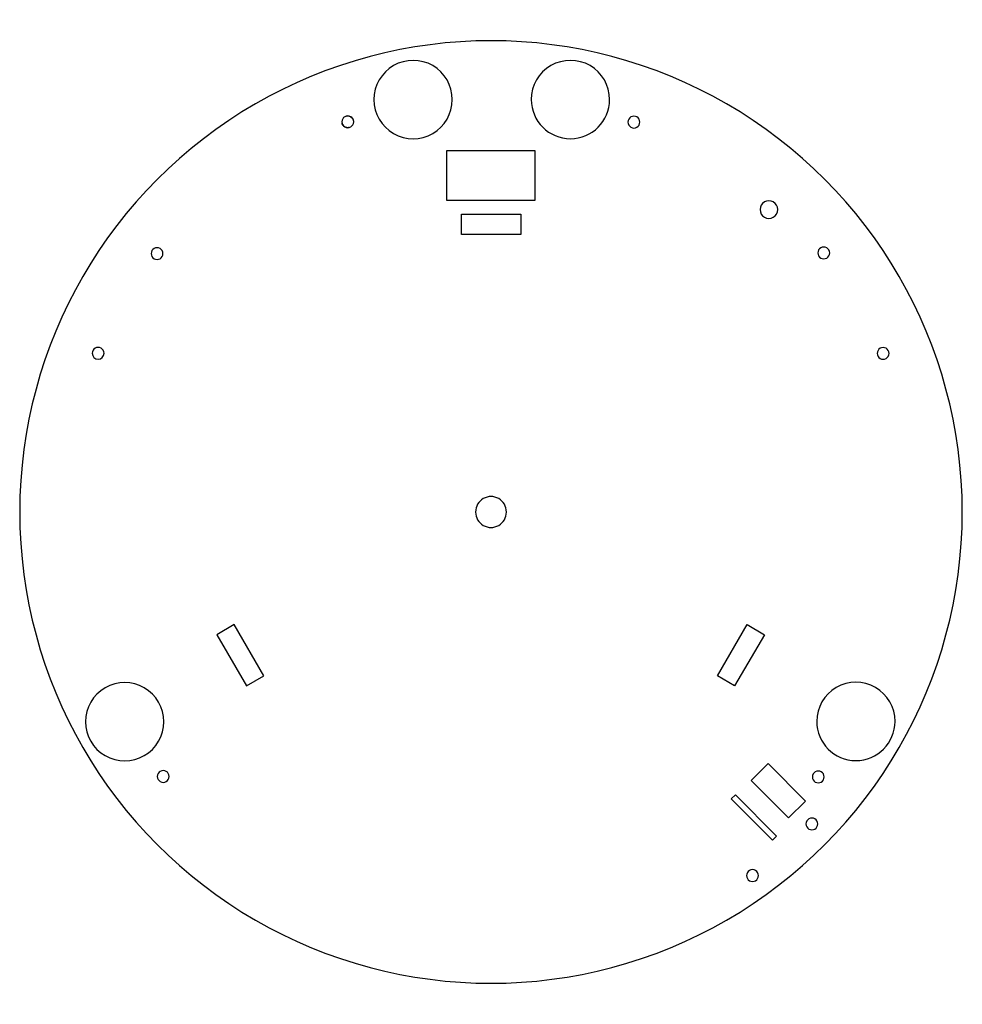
# Model space of a CAD drawing. Extents: x -162 to 158, y -168 to 167.
import ezdxf

# ---------------------------------------------------------------- set-up
doc = ezdxf.new("R2010")
doc.units = 0
doc.layers.get('0').update_dxf_attribs({"linetype": 'CONTINUOUS'})

msp = doc.modelspace()

# ---------------------------------------------------------------- linework, layer by layer
at = {"color": 7}
for points in [[(48.883175, 132.001308), (48.883174, 132.001308), (48.883175, 132.001308)], [(3.618569, -0.375708), (3.618568, -0.375708), (3.618569, -0.375708)], [(158.368567, -0.375708), (158.368568, -0.375708), (158.368567, -0.375708)]]:
    msp.add_lwpolyline(points, dxfattribs=at)
for points in [[(-16.599434, 122.388691), (13.280023, 122.388691), (13.280023, 105.379687), (-16.599434, 105.379687), (-16.599434, 122.388691), (-16.599434, 122.388691)], [(8.450569, 100.688691), (8.450569, 93.88869), (-11.649434, 93.88869), (-11.649434, 100.688691), (8.450569, 100.688691), (8.450569, 100.688691)], [(-94.704487, -42.026041), (-84.654398, -59.43309), (-78.765444, -56.033057), (-88.815532, -38.626008), (-94.704487, -42.026041), (-94.704487, -42.026041)], [(85.336566, -38.626008), (91.21085, -42.051328), (81.086009, -59.415014), (75.211725, -55.989694), (85.336566, -38.626008), (85.336566, -38.626008)], [(105.129182, -98.520418), (92.405668, -85.796904), (86.677089, -91.525485), (99.400602, -104.248998), (105.129182, -98.520418), (105.129182, -98.520418)], [(81.338143, -96.409766), (79.939244, -97.808665), (93.935912, -111.805333), (95.334811, -110.406434), (81.338143, -96.409766), (81.338143, -96.409766)]]:
    msp.add_lwpolyline(points, close=True, dxfattribs=at)
for points in [[(78.368567, 138.188356), (28.864395, 166.769603), (-32.12726, 166.769603), (-81.631432, 138.188356)], [(-34.716132, 151.174729), (-38.831167, 148.798913), (-41.366132, 144.408223), (-41.366132, 139.656591)], [(-21.416132, 151.174729), (-25.531167, 153.550545), (-30.601098, 153.550545), (-34.716132, 151.174729)], [(-14.766132, 139.656591), (-14.766132, 144.408223), (-17.301098, 148.798913), (-21.416132, 151.174729)], [(18.682499, 151.179834), (14.566566, 148.802657), (12.032079, 144.409682), (12.034269, 139.656591)], [(31.986036, 151.179834), (27.870103, 153.557012), (22.798432, 153.557012), (18.682499, 151.179834)], [(38.634266, 139.656591), (38.636456, 144.409682), (36.101969, 148.802657), (31.986036, 151.179834)], [(-81.631432, 138.188356), (-131.135604, 109.607109), (-161.631431, 56.786786), (-161.63143, -0.375708)], [(-41.366132, 139.656591), (-41.366132, 134.904959), (-38.831166, 130.514269), (-34.716132, 128.138453)], [(-21.416132, 128.138453), (-17.301098, 130.514269), (-14.766132, 134.904959), (-14.766132, 139.656591)], [(12.034269, 139.656591), (12.037651, 132.313597), (17.991273, 126.362717), (25.334268, 126.362717)], [(25.334268, 126.362717), (32.677262, 126.362717), (38.630884, 132.313597), (38.634266, 139.656591)], [(158.368567, -0.375708), (158.368567, 56.786786), (127.872739, 109.607109), (78.368567, 138.188356)], [(-51.247398, 133.832504), (-51.866619, 133.474704), (-52.247716, 132.813543), (-52.246956, 132.098383)], [(-49.245825, 133.832504), (-49.865046, 134.190303), (-50.628177, 134.190303), (-51.247398, 133.832504)], [(-50.781633, 134.032891), (-49.713532, 134.314391), (-48.619433, 133.676791), (-48.337933, 132.608691)], [(-48.246267, 132.098383), (-48.245507, 132.813543), (-48.626605, 133.474704), (-49.245825, 133.832504)], [(45.875674, 133.737689), (45.255324, 133.37953), (44.873173, 132.717625), (44.873174, 132.001308)], [(47.880674, 133.737689), (47.260324, 134.095848), (46.496023, 134.095848), (45.875674, 133.737689)], [(48.883174, 132.001308), (48.883174, 132.717625), (48.501023, 133.37953), (47.880674, 133.737689)], [(-52.246956, 132.098383), (-52.247716, 131.383222), (-51.866619, 130.722061), (-51.247398, 130.364262)], [(-52.118935, 131.331555), (-52.153645, 131.415407), (-52.182643, 131.501657), (-52.205752, 131.58933)], [(-52.001175, 131.09341), (-52.045675, 131.170042), (-52.085028, 131.249655), (-52.118935, 131.331555)], [(-51.855381, 130.876593), (-51.908668, 130.945562), (-51.957408, 131.018045), (-52.001175, 131.09341)], [(-51.68447, 130.682801), (-51.745543, 130.743613), (-51.802685, 130.808385), (-51.855381, 130.876593)], [(-51.491346, 130.513731), (-51.559248, 130.565891), (-51.623801, 130.622393), (-51.68447, 130.682801)], [(-51.278926, 130.37108), (-51.352636, 130.414047), (-51.423658, 130.461732), (-51.491346, 130.513731)], [(-49.245825, 130.364262), (-48.626605, 130.722061), (-48.245507, 131.383222), (-48.246267, 132.098383)], [(44.873174, 132.001308), (44.873174, 131.28499), (45.255325, 130.623086), (45.875674, 130.264927)], [(47.880674, 130.264927), (48.501023, 130.623086), (48.883174, 131.28499), (48.883174, 132.001308)], [(-51.166387, 130.310192), (-51.204532, 130.329288), (-51.242065, 130.349594), (-51.278926, 130.37108)], [(-51.247398, 130.364262), (-50.628177, 130.006462), (-49.865046, 130.006462), (-49.245825, 130.364262)], [(-51.050117, 130.256546), (-51.08943, 130.273189), (-51.128216, 130.291084), (-51.166387, 130.310192)], [(-50.930477, 130.210354), (-50.970835, 130.22447), (-51.010741, 130.239879), (-51.050117, 130.256546)], [(-50.807832, 130.171827), (-50.849112, 130.18335), (-50.890023, 130.196202), (-50.930477, 130.210354)], [(-50.682545, 130.141177), (-50.724624, 130.150039), (-50.766416, 130.160264), (-50.807832, 130.171827)], [(-50.554983, 130.118616), (-50.597734, 130.124749), (-50.640285, 130.132276), (-50.682545, 130.141177)], [(-50.425505, 130.104359), (-50.468801, 130.107692), (-50.511992, 130.11245), (-50.554983, 130.118616)], [(-50.360162, 130.10041), (-50.38195, 130.10137), (-50.403746, 130.102696), (-50.425505, 130.104359)], [(-50.294478, 130.098604), (-50.316378, 130.098839), (-50.338279, 130.099451), (-50.360162, 130.10041)], [(-50.228497, 130.098999), (-50.250482, 130.098491), (-50.272484, 130.098378), (-50.294478, 130.098604)], [(-50.162265, 130.101596), (-50.184335, 130.100354), (-50.206408, 130.099507), (-50.228497, 130.098999)], [(-50.095827, 130.106427), (-50.117954, 130.104452), (-50.140094, 130.102837), (-50.162265, 130.101596)], [(-50.062545, 130.10969), (-50.073636, 130.108504), (-50.084728, 130.107432), (-50.095827, 130.106427)], [(-50.029229, 130.113519), (-50.04032, 130.112137), (-50.05144, 130.110867), (-50.062545, 130.10969)], [(-49.995887, 130.117922), (-50.006978, 130.11637), (-50.018098, 130.114894), (-50.029229, 130.113519)], [(-49.962517, 130.122898), (-49.973637, 130.121148), (-49.984756, 130.119486), (-49.995887, 130.117922)], [(-49.929133, 130.128455), (-49.940252, 130.126507), (-49.951372, 130.124656), (-49.962517, 130.122898)], [(-49.895738, 130.134593), (-49.906857, 130.132448), (-49.917977, 130.130408), (-49.929133, 130.128455)], [(-49.87903, 130.137881), (-49.88459, 130.136752), (-49.89015, 130.135651), (-49.895738, 130.134593)], [(-49.862322, 130.141316), (-49.867882, 130.140158), (-49.873442, 130.139001), (-49.87903, 130.137881)], [(-49.845615, 130.144897), (-49.851175, 130.143683), (-49.856734, 130.142498), (-49.862322, 130.141316)], [(-49.828907, 130.148628), (-49.834467, 130.147358), (-49.840027, 130.146116), (-49.845615, 130.144897)], [(-49.820554, 130.150547), (-49.823376, 130.149898), (-49.826113, 130.149249), (-49.828907, 130.148628)], [(-49.8122, 130.152494), (-49.815022, 130.151845), (-49.81776, 130.151196), (-49.820554, 130.150547)], [(-49.803846, 130.154498), (-49.806668, 130.153821), (-49.809406, 130.153172), (-49.8122, 130.152494)], [(-49.795492, 130.15653), (-49.798314, 130.155853), (-49.801052, 130.155175), (-49.803846, 130.154498)], [(-49.787138, 130.15859), (-49.789961, 130.157885), (-49.792698, 130.157207), (-49.795492, 130.15653)], [(-49.782962, 130.159635), (-49.784373, 130.159296), (-49.785784, 130.158929), (-49.787138, 130.15859)], [(-49.778785, 130.160679), (-49.780196, 130.160312), (-49.781607, 130.159973), (-49.782962, 130.159635)], [(-49.774608, 130.161751), (-49.776019, 130.161384), (-49.77743, 130.161046), (-49.778785, 130.160679)], [(-49.772632, 130.162287), (-49.773197, 130.162108), (-49.774043, 130.161921), (-49.774608, 130.161751)], [(-49.770657, 130.162824), (-49.771221, 130.162644), (-49.772068, 130.162457), (-49.772632, 130.162287)], [(-49.768681, 130.16336), (-49.769246, 130.163179), (-49.770092, 130.162993), (-49.770657, 130.162824)], [(-49.766706, 130.163896), (-49.76727, 130.163714), (-49.768117, 130.163529), (-49.768681, 130.16336)], [(-49.765577, 130.164169), (-49.765859, 130.164078), (-49.766141, 130.163987), (-49.766706, 130.163896)], [(-49.764448, 130.164442), (-49.76473, 130.164351), (-49.765012, 130.16426), (-49.765577, 130.164169)], [(-49.763883, 130.164579), (-49.764058, 130.164533), (-49.764166, 130.164488), (-49.764448, 130.164442)], [(-49.763319, 130.164716), (-49.763491, 130.164671), (-49.763601, 130.164625), (-49.763883, 130.164579)], [(-49.762754, 130.164854), (-49.762927, 130.164806), (-49.763037, 130.164762), (-49.763319, 130.164716)], [(-49.762492, 130.164922), (-49.762579, 130.164902), (-49.762667, 130.164877), (-49.762754, 130.164854)], [(-49.762362, 130.164957), (-49.762404, 130.164942), (-49.76245, 130.164932), (-49.762492, 130.164922)], [(-49.762232, 130.164991), (-49.762277, 130.164991), (-49.76232, 130.164971), (-49.762362, 130.164957)], [(-34.716132, 128.138453), (-30.601098, 125.762637), (-25.531166, 125.762637), (-21.416132, 128.138453)], [(45.875674, 130.264927), (46.496023, 129.906768), (47.260325, 129.906768), (47.880674, 130.264927)], [(91.20236, 104.885929), (90.273966, 104.349741), (89.702271, 103.358875), (89.702736, 102.286768)], [(94.203111, 104.885929), (93.274717, 105.422117), (92.130754, 105.422117), (91.20236, 104.885929)], [(95.702735, 102.286768), (95.7032, 103.358875), (95.131505, 104.349741), (94.203111, 104.885929)], [(89.702736, 102.286768), (89.702271, 101.214662), (90.273966, 100.223796), (91.20236, 99.687608)], [(94.203111, 99.687608), (95.131505, 100.223796), (95.7032, 101.214662), (95.702735, 102.286768)], [(91.20236, 99.687608), (92.130754, 99.15142), (93.274717, 99.15142), (94.203111, 99.687608)], [(-115.995116, 89.098849), (-116.615575, 88.740523), (-116.997667, 88.078338), (-116.997398, 87.361841)], [(-116.997398, 87.361841), (-116.997667, 86.645345), (-116.615575, 85.983159), (-115.995116, 85.624833)], [(-113.989681, 89.098849), (-114.610141, 89.457175), (-115.374656, 89.457175), (-115.995116, 89.098849)], [(-112.987398, 87.361841), (-112.98713, 88.078338), (-113.369222, 88.740523), (-113.989681, 89.098849)], [(-113.989681, 85.624833), (-113.369222, 85.983159), (-112.98713, 86.645345), (-112.987398, 87.361841)], [(110.339064, 89.316231), (109.718558, 88.957836), (109.336491, 88.295534), (109.336871, 87.578963)], [(109.336871, 87.578963), (109.336491, 86.862393), (109.718558, 86.200091), (110.339064, 85.841696)], [(112.344678, 89.316231), (111.724173, 89.674626), (110.959569, 89.674626), (110.339064, 89.316231)], [(113.346871, 87.578963), (113.347251, 88.295534), (112.965183, 88.957836), (112.344678, 89.316231)], [(112.344678, 85.841696), (112.965183, 86.200091), (113.347251, 86.862393), (113.346871, 87.578963)], [(-115.995116, 85.624833), (-115.374656, 85.266508), (-114.610141, 85.266508), (-113.989681, 85.624833)], [(110.339064, 85.841696), (110.959569, 85.483301), (111.724173, 85.483301), (112.344678, 85.841696)], [(-136.010962, 55.261901), (-136.631467, 54.903505), (-137.013534, 54.241204), (-137.013154, 53.524633)], [(-137.013154, 53.524633), (-137.012567, 52.417718), (-136.11507, 51.520697), (-135.008154, 51.520697)], [(-134.005347, 55.261901), (-134.625853, 55.620296), (-135.390456, 55.620296), (-136.010962, 55.261901)], [(-135.008154, 51.520697), (-133.901239, 51.520697), (-133.003742, 52.417718), (-133.003155, 53.524633)], [(-133.003155, 53.524633), (-133.002774, 54.241204), (-133.384842, 54.903505), (-134.005347, 55.261901)], [(130.484941, 55.20245), (129.864436, 54.844055), (129.482368, 54.181754), (129.482748, 53.465183)], [(132.490555, 55.20245), (131.87005, 55.560846), (131.105446, 55.560846), (130.484941, 55.20245)], [(133.492748, 53.465183), (133.493128, 54.181754), (133.11106, 54.844055), (132.490555, 55.20245)], [(129.482748, 53.465183), (129.482368, 52.748612), (129.864436, 52.086311), (130.484941, 51.727915)], [(130.484941, 51.727915), (131.105446, 51.36952), (131.87005, 51.36952), (132.490555, 51.727915)], [(132.490555, 51.727915), (133.11106, 52.086311), (133.493128, 52.748612), (133.492748, 53.465183)], [(-4.256432, 4.170925), (-5.880788, 3.233103), (-6.881432, 1.499936), (-6.881432, -0.375708)], [(0.993568, 4.170925), (-0.630788, 5.108748), (-2.632077, 5.108748), (-4.256432, 4.170925)], [(3.618568, -0.375708), (3.618568, 1.499936), (2.617923, 3.233103), (0.993568, 4.170925)], [(-161.63143, -0.375708), (-161.63143, -57.538202), (-131.135603, -110.358525), (-81.631431, -138.939772)], [(-6.881432, -0.375708), (-6.881432, -2.251352), (-5.880787, -3.984519), (-4.256432, -4.922341)], [(0.993568, -4.922341), (2.617924, -3.984519), (3.618568, -2.251352), (3.618568, -0.375708)], [(78.368568, -138.939772), (127.87274, -110.358525), (158.368567, -57.538202), (158.368567, -0.375708)], [(-4.256432, -4.922341), (-2.632076, -5.860163), (-0.630787, -5.860163), (0.993568, -4.922341)], [(-132.62103, -60.067492), (-136.736065, -62.443308), (-139.27103, -66.833997), (-139.27103, -71.58563)], [(-119.32103, -60.067492), (-123.436065, -57.691676), (-128.505996, -57.691676), (-132.62103, -60.067492)], [(-112.67103, -71.58563), (-112.67103, -66.833997), (-115.205996, -62.443308), (-119.32103, -60.067492)], [(115.583957, -59.944985), (111.468118, -62.322019), (108.933581, -66.714752), (108.93554, -71.467689)], [(128.88712, -59.944985), (124.771282, -57.567951), (119.699795, -57.567951), (115.583957, -59.944985)], [(135.535537, -71.467689), (135.537496, -66.714752), (133.002958, -62.322019), (128.88712, -59.944985)], [(-139.27103, -71.58563), (-139.27103, -76.337262), (-136.736064, -80.727951), (-132.62103, -83.103767)], [(-119.32103, -83.103767), (-115.205996, -80.727951), (-112.67103, -76.337262), (-112.67103, -71.58563)], [(108.93554, -71.467689), (108.938565, -78.810935), (114.892291, -84.762209), (122.235538, -84.762209)], [(122.235538, -84.762209), (129.578786, -84.762209), (135.532512, -78.810935), (135.535537, -71.467689)], [(-132.62103, -83.103767), (-128.505996, -85.479584), (-123.436064, -85.479584), (-119.32103, -83.103767)], [(-113.915892, -88.430102), (-114.536351, -88.788428), (-114.918443, -89.450613), (-114.918175, -90.16711)], [(-114.918175, -90.16711), (-114.918443, -90.883606), (-114.536351, -91.545792), (-113.915892, -91.904117)], [(-111.910457, -88.430102), (-112.530917, -88.071776), (-113.295432, -88.071776), (-113.915892, -88.430102)], [(-110.908175, -90.16711), (-110.907906, -89.450613), (-111.289998, -88.788428), (-111.910457, -88.430102)], [(-111.910457, -91.904117), (-111.289998, -91.545792), (-110.907906, -90.883606), (-110.908175, -90.16711)], [(108.470665, -88.580193), (107.85016, -88.938588), (107.468092, -89.60089), (107.468472, -90.317461)], [(110.476279, -88.580193), (109.855774, -88.221798), (109.09117, -88.221798), (108.470665, -88.580193)], [(111.478472, -90.317461), (111.478852, -89.60089), (111.096785, -88.938588), (110.476279, -88.580193)], [(-113.915892, -91.904117), (-113.295432, -92.262443), (-112.530917, -92.262443), (-111.910457, -91.904117)], [(107.468472, -90.317461), (107.468092, -91.034032), (107.85016, -91.696333), (108.470665, -92.054728)], [(108.470665, -92.054728), (109.09117, -92.413123), (109.855774, -92.413123), (110.476279, -92.054728)], [(110.476279, -92.054728), (111.096785, -91.696333), (111.478852, -91.034032), (111.478472, -90.317461)], [(106.298567, -104.547279), (105.678062, -104.905675), (105.295994, -105.567976), (105.296374, -106.284547)], [(105.296374, -106.284547), (105.295994, -107.001118), (105.678062, -107.663419), (106.298567, -108.021814)], [(108.304181, -104.547279), (107.683676, -104.188884), (106.919072, -104.188884), (106.298567, -104.547279)], [(109.306374, -106.284547), (109.306754, -105.567976), (108.924687, -104.905675), (108.304181, -104.547279)], [(108.304181, -108.021814), (108.924687, -107.663419), (109.306754, -107.001118), (109.306374, -106.284547)], [(106.298567, -108.021814), (106.919072, -108.38021), (107.683676, -108.38021), (108.304181, -108.021814)], [(86.141443, -122.076954), (85.520938, -122.435349), (85.13887, -123.097651), (85.13925, -123.814222)], [(88.147057, -122.076954), (87.526552, -121.718559), (86.761948, -121.718559), (86.141443, -122.076954)], [(89.14925, -123.814222), (89.14963, -123.097651), (88.767563, -122.435349), (88.147057, -122.076954)], [(85.13925, -123.814222), (85.13887, -124.530792), (85.520938, -125.193094), (86.141443, -125.551489)], [(86.141443, -125.551489), (86.761948, -125.909884), (87.526552, -125.909884), (88.147057, -125.551489)], [(88.147057, -125.551489), (88.767563, -125.193094), (89.14963, -124.530792), (89.14925, -123.814222)], [(-81.631431, -138.939772), (-32.127259, -167.521019), (28.864396, -167.521019), (78.368568, -138.939772)]]:
    msp.add_open_spline(points, degree=3, dxfattribs=at)

doc.saveas('drawing.dxf')
